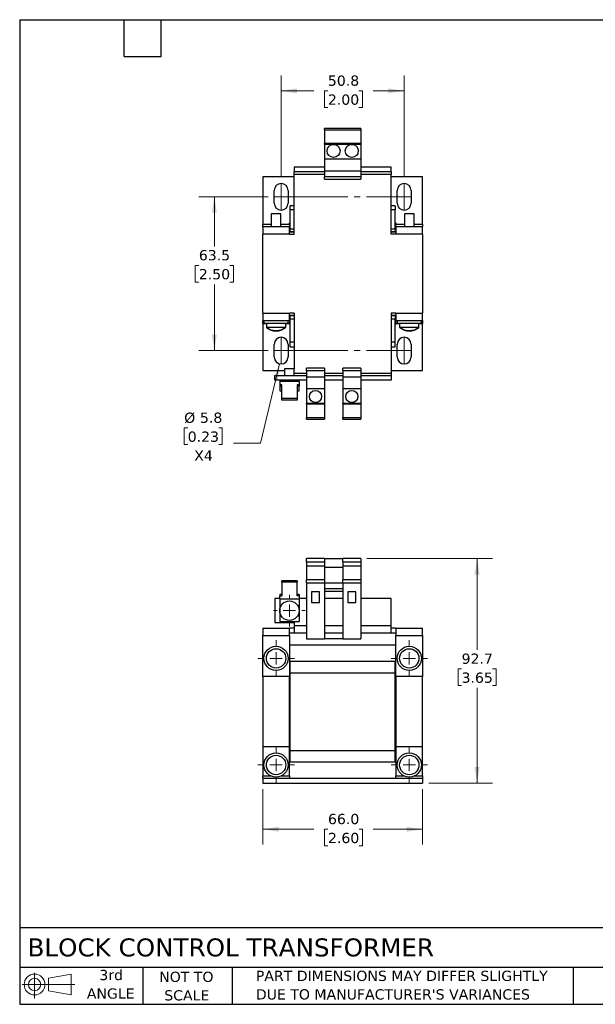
# Model space of a CAD drawing. Header units: millimetres. Extents: x 13 to 546, y 13 to 419.
# Tile 1 of 2: x 13 to 250, y 13 to 419. Entities that reach past the tile are written whole.
import ezdxf

# ---------------------------------------------------------------- set-up
doc = ezdxf.new("R2010")
doc.units = ezdxf.units.MM
doc.header["$LTSCALE"] = 2
doc.linetypes.add('SLD-Center', pattern=[19.05, 15.24, -1.27, 1.27, -1.27])
doc.linetypes.add('SLD-Solid', pattern=[0])
doc.layers.add('TEXT', color=140, linetype='SLD-Solid', lineweight=25)
doc.styles.add('SLDTEXTSTYLE0', font='VERDANA.TTF')
doc.dimstyles.new('SLDDIMSTYLE0', dxfattribs={"dimtxt": 4.316016, "dimasz": 6.604, "dimexe": 0, "dimexo": 0.0625, "dimgap": 1.079004, "dimtad": 0, "dimtih": 1, "dimtoh": 1, "dimrnd": 1e-09, "dimzin": 4, "dimdsep": 46, "dimtxsty": 'SLDTEXTSTYLE0', "dimsah": 1, "dimcen": 0.09, "dimadec": 0, "dimazin": 1, "dimtfac": 1, "dimtofl": 0, "dimtmove": 0, "dimatfit": 3, "dimfxl": 0, "dimfrac": 2, "dimtolj": 1, "dimtzin": 12, "dimarcsym": 0})
doc.dimstyles.new('SLDDIMSTYLE1', dxfattribs={"dimtxt": 4.316016, "dimasz": 6.604, "dimexe": 0, "dimexo": 0.0625, "dimgap": 1.079004, "dimtad": 0, "dimtih": 1, "dimtoh": 1, "dimrnd": 1e-09, "dimzin": 12, "dimdsep": 46, "dimtxsty": 'SLDTEXTSTYLE0', "dimsah": 1, "dimcen": 0.09, "dimadec": 0, "dimazin": 3, "dimtfac": 1, "dimtofl": 0, "dimtmove": 0, "dimatfit": 3, "dimfxl": 0, "dimfrac": 2, "dimtolj": 1, "dimtzin": 12, "dimarcsym": 0})
doc.dimstyles.new('SLDDIMSTYLE3', dxfattribs={"dimtxt": 4.316016, "dimasz": 6.604, "dimexe": 0, "dimexo": 0.0625, "dimgap": 1.079004, "dimtad": 0, "dimtih": 1, "dimtoh": 1, "dimrnd": 1e-09, "dimzin": 12, "dimdsep": 46, "dimtxsty": 'SLDTEXTSTYLE0', "dimsah": 1, "dimcen": 0, "dimadec": 0, "dimazin": 3, "dimtfac": 1, "dimtofl": 0, "dimtmove": 0, "dimatfit": 3, "dimfxl": 0, "dimfrac": 2, "dimtolj": 1, "dimtzin": 12, "dimarcsym": 0})

# ---------------------------------------------------------------- blocks, each defined once
blk = doc.blocks.new('Block11')
at = {"color": 7, "linetype": 'SLD-Solid', "lineweight": 18}
for p, q in [((5.18, 10.62), (5.18, 0)), ((10.96, 8.33), (20.35, 10.06)), ((10.96, 3.19), (10.96, 8.33)), ((20.35, 10.06), (20.35, 1.46)), ((0, 5.76), (21.75, 5.76)), ((10.96, 3.19), (20.35, 1.46))]:
    blk.add_line(p, q, dxfattribs=at)
for radius in [4.3, 2.57]:
    blk.add_circle((5.18, 5.76), radius, dxfattribs=at)
blk = doc.blocks.new('Block12')
at = {"color": 7, "linetype": 'Continuous'}
blk.add_blockref('Block11', (0, 0), dxfattribs=at)
blk = doc.blocks.new('_D')
at = {"color": 7, "linetype": 'SLD-Solid', "lineweight": 0}
for p, q in [((113.11, 101.44), (113.11, 78.6)), ((179.11, 101.44), (179.11, 78.6)), ((113.11, 84.95), (134.19, 84.95)), ((140.04, 84.95), (138.59, 84.95)), ((138.59, 84.95), (138.59, 78.09)), ((152.87, 84.95), (154.32, 84.95)), ((154.32, 84.95), (154.32, 78.09)), ((179.11, 84.95), (158.72, 84.95)), ((138.59, 78.09), (140.04, 78.09)), ((154.32, 78.09), (152.87, 78.09))]:
    blk.add_line(p, q, dxfattribs=at)
at = {"color": 7, "linetype": 'SLD-Solid', "lineweight": 18}
for points in [[(113.11, 84.95), (119.71, 83.94), (119.71, 85.97)], [(179.11, 84.95), (172.5, 85.97), (172.5, 83.94)]]:
    blk.add_solid(points, dxfattribs=at)
at = {"color": 7, "linetype": 'SLD-Solid', "lineweight": 18, "char_height": 4.233, "attachment_point": 1, "style": 'SLDTEXTSTYLE0'}
for s, insert in [('66.0', (140.04, 91.3)), ('2.60', (140.04, 83.47))]:
    blk.add_mtext(s, dxfattribs=dict(at, insert=insert))
blk = doc.blocks.new('_D_1')
at = {"color": 7, "linetype": 'SLD-Solid', "lineweight": 0}
for p, q in [((156.15, 196.68), (207.99, 196.68)), ((201.64, 196.68), (201.64, 158.95)), ((195.22, 151.12), (193.78, 151.12)), ((193.78, 151.12), (193.78, 144.26)), ((208.05, 151.12), (209.5, 151.12)), ((209.5, 151.12), (209.5, 144.26)), ((193.78, 144.26), (195.22, 144.26)), ((201.64, 103.98), (201.64, 143.3)), ((209.5, 144.26), (208.05, 144.26)), ((181.65, 103.98), (207.99, 103.98))]:
    blk.add_line(p, q, dxfattribs=at)
at = {"color": 7, "linetype": 'SLD-Solid', "lineweight": 18}
for points in [[(201.64, 196.68), (200.62, 190.08), (202.65, 190.08)], [(201.64, 103.98), (202.65, 110.58), (200.62, 110.58)]]:
    blk.add_solid(points, dxfattribs=at)
at = {"color": 7, "linetype": 'SLD-Solid', "lineweight": 18, "char_height": 4.233, "attachment_point": 1, "style": 'SLDTEXTSTYLE0'}
for s, insert in [('92.7', (195.22, 157.47)), ('3.65', (195.22, 149.64))]:
    blk.add_mtext(s, dxfattribs=dict(at, insert=insert))
blk = doc.blocks.new('SW_CENTERMARKSYMBOL_0')
at = {"color": 0, "linetype": 'SLD-Solid', "lineweight": 18}
for p, q in [((0, 5.08), (0, 7.54)), ((-5.08, 0), (-7.54, 0)), ((0, 0), (-2.54, 0)), ((0, 0), (0, 2.54)), ((0, 0), (0, -2.54)), ((0, 0), (2.54, 0)), ((5.08, 0), (7.54, 0)), ((0, -5.08), (0, -7.54))]:
    blk.add_line(p, q, dxfattribs=at)
blk = doc.blocks.new('SW_CENTERMARKSYMBOL_1')
at = {"color": 0, "linetype": 'SLD-Solid', "lineweight": 18}
for p, q in [((0, 5.08), (0, 7.54)), ((-5.08, 0), (-7.54, 0)), ((0, 0), (-2.54, 0)), ((0, 0), (0, 2.54)), ((0, 0), (0, -2.54)), ((0, 0), (2.54, 0)), ((5.08, 0), (7.54, 0)), ((0, -5.08), (0, -7.54))]:
    blk.add_line(p, q, dxfattribs=at)
blk = doc.blocks.new('SW_CENTERMARKSYMBOL_2')
at = {"color": 0, "linetype": 'SLD-Solid', "lineweight": 18}
for p, q in [((0, 5.08), (0, 7.54)), ((-5.08, 0), (-7.54, 0)), ((0, 0), (-2.54, 0)), ((0, 0), (0, 2.54)), ((0, 0), (0, -2.54)), ((0, 0), (2.54, 0)), ((5.08, 0), (7.54, 0)), ((0, -5.08), (0, -7.54))]:
    blk.add_line(p, q, dxfattribs=at)
blk = doc.blocks.new('SW_CENTERMARKSYMBOL_3')
at = {"color": 0, "linetype": 'SLD-Solid', "lineweight": 18}
for p, q in [((0, 5.08), (0, 7.54)), ((-5.08, 0), (-7.54, 0)), ((0, 0), (-2.54, 0)), ((0, 0), (0, 2.54)), ((0, 0), (0, -2.54)), ((0, 0), (2.54, 0)), ((5.08, 0), (7.54, 0)), ((0, -5.08), (0, -7.54))]:
    blk.add_line(p, q, dxfattribs=at)
blk = doc.blocks.new('SW_CENTERMARKSYMBOL_4')
at = {"color": 0, "linetype": 'SLD-Solid', "lineweight": 18}
for p, q in [((0, 5.08), (0, 6.54)), ((-5.08, 0), (-6.54, 0)), ((0, 0), (-2.54, 0)), ((0, 0), (0, 2.54)), ((0, 0), (0, -2.54)), ((0, 0), (2.54, 0)), ((5.08, 0), (6.54, 0)), ((0, -5.08), (0, -6.54))]:
    blk.add_line(p, q, dxfattribs=at)
blk = doc.blocks.new('_D_6')
at = {"color": 7, "linetype": 'SLD-Solid', "lineweight": 0}
for p, q in [((120.71, 354.04), (120.71, 396.08)), ((171.51, 354.04), (171.51, 396.08)), ((120.71, 389.73), (134.15, 389.73)), ((140, 389.73), (138.55, 389.73)), ((138.55, 389.73), (138.55, 382.87)), ((152.82, 389.73), (154.27, 389.73)), ((154.27, 389.73), (154.27, 382.87)), ((171.51, 389.73), (158.67, 389.73)), ((138.55, 382.87), (140, 382.87)), ((154.27, 382.87), (152.82, 382.87))]:
    blk.add_line(p, q, dxfattribs=at)
at = {"color": 7, "linetype": 'SLD-Solid', "lineweight": 18}
for points in [[(120.71, 389.73), (127.31, 388.71), (127.31, 390.74)], [(171.51, 389.73), (164.9, 390.74), (164.9, 388.71)]]:
    blk.add_solid(points, dxfattribs=at)
at = {"color": 7, "linetype": 'SLD-Solid', "lineweight": 18, "char_height": 4.233, "attachment_point": 1, "style": 'SLDTEXTSTYLE0'}
for s, insert in [('50.8', (140, 396.07)), ('2.00', (140, 388.24))]:
    blk.add_mtext(s, dxfattribs=dict(at, insert=insert))
blk = doc.blocks.new('_D_7')
at = {"color": 7, "linetype": 'SLD-Solid', "lineweight": 0}
for p, q in [((115.27, 346), (86.76, 346)), ((93.11, 346), (93.11, 325.5)), ((86.7, 317.67), (85.25, 317.67)), ((85.25, 317.67), (85.25, 310.81)), ((99.52, 317.67), (100.97, 317.67)), ((100.97, 317.67), (100.97, 310.81)), ((85.25, 310.81), (86.7, 310.81)), ((93.11, 282.5), (93.11, 309.85)), ((100.97, 310.81), (99.52, 310.81)), ((115.27, 282.5), (86.76, 282.5))]:
    blk.add_line(p, q, dxfattribs=at)
at = {"color": 7, "linetype": 'SLD-Solid', "lineweight": 18}
for points in [[(93.11, 346), (92.09, 339.4), (94.12, 339.4)], [(93.11, 282.5), (94.12, 289.11), (92.09, 289.11)]]:
    blk.add_solid(points, dxfattribs=at)
at = {"color": 7, "linetype": 'SLD-Solid', "lineweight": 18, "char_height": 4.233, "attachment_point": 1, "style": 'SLDTEXTSTYLE0'}
for s, insert in [('63.5', (86.7, 324.02)), ('2.50', (86.7, 316.19))]:
    blk.add_mtext(s, dxfattribs=dict(at, insert=insert))
blk = doc.blocks.new('_D_8')
at = {"color": 7, "linetype": 'SLD-Solid', "lineweight": 0}
for p, q in [((120.03, 277.08), (112.11, 244.33)), ((82.1, 250.6), (80.65, 250.6)), ((80.65, 250.6), (80.65, 243.74)), ((94.93, 250.6), (96.38, 250.6)), ((96.38, 250.6), (96.38, 243.74)), ((112.11, 244.33), (101, 244.33)), ((80.65, 243.74), (82.1, 243.74)), ((96.38, 243.74), (94.93, 243.74))]:
    blk.add_line(p, q, dxfattribs=at)
at = {"color": 7, "linetype": 'SLD-Solid', "lineweight": 18}
blk.add_solid([(120.03, 277.08), (117.49, 270.9), (119.46, 270.43)], dxfattribs=at)
at = {"color": 7, "linetype": 'SLD-Solid', "lineweight": 18, "char_height": 4.233, "attachment_point": 1, "style": 'SLDTEXTSTYLE0'}
for s, insert in [('%%c', (80.64, 256.94)), ('5.8', (87.16, 256.94)), ('0.23', (82.1, 249.12)), ('X4', (84.79, 241.29))]:
    blk.add_mtext(s, dxfattribs=dict(at, insert=insert))

msp = doc.modelspace()

# ---------------------------------------------------------------- linework, layer by layer
for p, q in [((153.609, 374.252), (138.609, 374.252)), ((138.609, 373.648), (138.609, 374.252)), ((153.609, 374.252), (153.609, 373.648)), ((138.609, 373.648), (153.609, 373.648)), ((138.609, 373.648), (138.609, 368.002)), ((153.609, 373.648), (153.609, 368.002)), ((153.609, 368.002), (138.609, 368.002)), ((138.609, 367.773), (138.609, 368.002)), ((138.609, 367.773), (153.609, 367.773)), ((138.609, 367.773), (138.609, 361.602)), ((153.609, 368.002), (153.609, 367.773)), ((153.609, 367.773), (153.609, 361.602)), ((126.109, 358.252), (126.109, 356.252)), ((138.609, 358.252), (126.109, 358.252)), ((138.609, 361.602), (153.609, 361.602)), ((138.609, 361.602), (138.609, 356.752)), ((153.609, 361.602), (153.609, 356.752)), ((166.109, 358.252), (153.609, 358.252)), ((166.109, 356.252), (166.109, 358.252)), ((126.109, 354.252), (113.109, 354.252)), ((113.109, 354.252), (113.109, 334.752)), ((138.609, 356.252), (126.109, 356.252)), ((126.109, 355.252), (126.109, 356.252)), ((138.609, 355.252), (126.109, 355.252)), ((126.109, 330.602), (126.109, 355.252)), ((138.609, 356.752), (153.609, 356.752)), ((138.609, 356.752), (138.609, 354.252)), ((153.609, 354.252), (138.609, 354.252)), ((138.609, 353.269), (138.609, 354.252)), ((153.609, 356.752), (153.609, 354.252)), ((166.109, 356.252), (153.609, 356.252)), ((166.109, 355.252), (153.609, 355.252)), ((153.609, 354.252), (153.609, 353.269)), ((166.109, 356.252), (166.109, 355.252)), ((166.109, 330.602), (166.109, 355.252)), ((179.109, 354.252), (166.109, 354.252)), ((179.109, 334.752), (179.109, 354.252)), ((138.609, 353.269), (153.609, 353.269)), ((117.809, 343.402), (117.809, 348.602)), ((123.609, 348.602), (123.609, 343.402)), ((168.609, 343.402), (168.609, 348.602)), ((174.409, 348.602), (174.409, 343.402)), ((126.109, 342.252), (124.484, 342.252)), ((124.484, 340.752), (124.484, 342.252)), ((167.734, 342.252), (166.109, 342.252)), ((167.734, 342.252), (167.734, 340.752)), ((116.609, 338.902), (116.609, 333.602)), ((120.609, 338.902), (116.609, 338.902)), ((120.609, 333.602), (120.609, 338.902)), ((124.484, 340.752), (126.109, 340.752)), ((124.484, 332.827), (124.484, 340.752)), ((166.109, 340.752), (167.734, 340.752)), ((167.734, 332.827), (167.734, 340.752)), ((171.609, 338.902), (171.609, 333.602)), ((175.609, 338.902), (171.609, 338.902)), ((175.609, 333.602), (175.609, 338.902)), ((113.109, 333.752), (113.109, 334.752)), ((113.109, 334.752), (116.609, 334.752)), ((113.109, 333.752), (116.609, 333.752)), ((113.109, 333.602), (113.109, 333.752)), ((124.109, 333.602), (113.109, 333.602)), ((113.109, 333.602), (113.109, 330.602)), ((120.609, 334.752), (124.109, 334.752)), ((120.609, 333.752), (124.109, 333.752)), ((124.109, 335.252), (124.484, 335.252)), ((124.109, 334.752), (124.109, 335.252)), ((124.109, 334.752), (124.109, 333.752)), ((124.109, 333.602), (124.109, 333.752)), ((124.109, 330.602), (124.109, 333.602)), ((167.734, 335.252), (168.109, 335.252)), ((168.109, 335.252), (168.109, 334.752)), ((168.109, 333.752), (168.109, 334.752)), ((168.109, 334.752), (171.609, 334.752)), ((168.109, 333.602), (168.109, 333.752)), ((168.109, 333.752), (171.609, 333.752)), ((179.109, 333.602), (168.109, 333.602)), ((168.109, 333.602), (168.109, 330.602)), ((175.609, 334.752), (179.109, 334.752)), ((175.609, 333.752), (179.109, 333.752)), ((179.109, 334.752), (179.109, 333.752)), ((179.109, 333.602), (179.109, 333.752)), ((179.109, 330.602), (179.109, 333.602)), ((113.109, 297.902), (113.109, 330.602)), ((124.109, 330.602), (113.109, 330.602)), ((126.109, 331.502), (124.109, 331.502)), ((124.109, 330.602), (126.109, 330.602)), ((124.484, 332.827), (126.109, 332.827)), ((124.484, 331.602), (124.484, 332.827)), ((124.484, 331.602), (126.109, 331.602)), ((124.484, 331.502), (124.484, 331.602)), ((166.109, 332.827), (167.734, 332.827)), ((166.109, 331.602), (167.734, 331.602)), ((168.109, 331.502), (166.109, 331.502)), ((168.109, 330.602), (166.109, 330.602)), ((167.734, 332.827), (167.734, 331.602)), ((167.734, 331.602), (167.734, 331.502)), ((179.109, 330.602), (168.109, 330.602)), ((179.109, 330.602), (179.109, 297.902)), ((113.109, 297.902), (124.109, 297.902)), ((113.109, 297.902), (113.109, 294.902)), ((126.109, 297.902), (124.109, 297.902)), ((124.109, 294.902), (124.109, 297.902)), ((126.109, 297.002), (124.109, 297.002)), ((124.484, 296.902), (124.484, 297.002)), ((126.109, 296.902), (124.484, 296.902)), ((124.484, 295.677), (124.484, 296.902)), ((126.109, 297.902), (126.109, 274.952)), ((168.109, 297.902), (166.109, 297.902)), ((166.109, 297.902), (166.109, 273.252)), ((168.109, 297.002), (166.109, 297.002)), ((167.734, 296.902), (166.109, 296.902)), ((167.734, 297.002), (167.734, 296.902)), ((167.734, 296.902), (167.734, 295.677)), ((168.109, 297.902), (179.109, 297.902)), ((168.109, 297.902), (168.109, 294.902)), ((179.109, 294.902), (179.109, 297.902)), ((113.109, 294.902), (124.109, 294.902)), ((113.109, 294.902), (113.109, 294.752)), ((113.609, 294.752), (113.109, 294.752)), ((113.109, 293.752), (113.109, 294.752)), ((113.109, 293.752), (113.109, 274.252)), ((113.609, 293.752), (113.109, 293.752)), ((113.609, 294.902), (113.609, 293.902)), ((113.609, 293.902), (113.609, 293.752)), ((113.609, 293.902), (123.609, 293.902)), ((113.609, 293.752), (114.609, 293.752)), ((114.609, 293.902), (114.609, 292.179)), ((122.609, 292.179), (122.609, 293.902)), ((122.609, 293.752), (123.609, 293.752)), ((123.609, 293.902), (123.609, 294.902)), ((124.109, 294.752), (123.609, 294.752)), ((123.609, 293.752), (123.609, 293.902)), ((124.109, 293.752), (123.609, 293.752)), ((124.109, 294.902), (124.109, 294.752)), ((124.109, 294.752), (124.109, 293.752)), ((124.109, 293.252), (124.109, 293.752)), ((124.484, 293.252), (124.109, 293.252)), ((124.484, 295.677), (126.109, 295.677)), ((124.484, 286.052), (124.484, 295.677)), ((166.109, 295.677), (167.734, 295.677)), ((167.734, 286.052), (167.734, 295.677)), ((168.109, 293.252), (167.734, 293.252)), ((168.109, 294.902), (179.109, 294.902)), ((168.109, 294.902), (168.109, 294.752)), ((168.609, 294.752), (168.109, 294.752)), ((168.109, 293.752), (168.109, 294.752)), ((168.109, 293.752), (168.109, 293.252)), ((168.609, 293.752), (168.109, 293.752)), ((168.609, 294.902), (168.609, 293.902)), ((168.609, 293.902), (168.609, 293.752)), ((168.609, 293.902), (178.609, 293.902)), ((168.609, 293.752), (169.609, 293.752)), ((169.609, 293.902), (169.609, 292.179)), ((177.609, 292.179), (177.609, 293.902)), ((177.609, 293.752), (178.609, 293.752)), ((178.609, 293.902), (178.609, 294.902)), ((179.109, 294.752), (178.609, 294.752)), ((178.609, 293.752), (178.609, 293.902)), ((179.109, 293.752), (178.609, 293.752)), ((179.109, 294.902), (179.109, 294.752)), ((179.109, 294.752), (179.109, 293.752)), ((179.109, 274.252), (179.109, 293.752)), ((114.609, 292.179), (114.609, 292.029)), ((114.609, 292.179), (122.609, 292.179)), ((114.609, 292.029), (114.809, 292.029)), ((122.409, 292.029), (122.609, 292.029)), ((122.609, 292.029), (122.609, 292.179)), ((169.609, 292.179), (169.609, 292.029)), ((169.609, 292.179), (177.609, 292.179)), ((169.609, 292.029), (169.809, 292.029)), ((177.409, 292.029), (177.609, 292.029)), ((177.609, 292.029), (177.609, 292.179)), ((117.809, 279.902), (117.809, 285.102)), ((123.609, 285.102), (123.609, 279.902)), ((126.109, 286.052), (124.484, 286.052)), ((124.484, 284.052), (124.484, 286.052)), ((167.734, 286.052), (166.109, 286.052)), ((167.734, 284.052), (167.734, 286.052)), ((168.609, 279.902), (168.609, 285.102)), ((174.409, 285.102), (174.409, 279.902)), ((124.484, 284.052), (126.109, 284.052)), ((166.109, 284.052), (167.734, 284.052)), ((113.109, 274.252), (122.109, 274.252)), ((122.109, 274.952), (122.109, 272.252)), ((124.109, 274.952), (122.109, 274.952)), ((126.109, 274.952), (124.109, 274.952)), ((126.109, 272.252), (126.109, 274.952)), ((126.109, 273.252), (131.109, 273.252)), ((138.609, 275.235), (131.109, 275.235)), ((131.109, 274.252), (131.109, 275.235)), ((131.109, 274.252), (138.609, 274.252)), ((131.109, 274.252), (131.109, 271.752)), ((138.609, 275.235), (138.609, 274.252)), ((138.609, 274.252), (138.609, 271.752)), ((138.609, 273.252), (146.109, 273.252)), ((153.609, 275.235), (146.109, 275.235)), ((146.109, 274.252), (146.109, 275.235)), ((146.109, 274.252), (153.609, 274.252)), ((146.109, 274.252), (146.109, 271.752)), ((153.609, 275.235), (153.609, 274.252)), ((153.609, 274.252), (153.609, 271.752)), ((153.609, 273.252), (166.109, 273.252)), ((166.109, 274.252), (179.109, 274.252)), ((166.109, 273.252), (166.109, 272.252)), ((118.109, 270.252), (118.109, 272.252)), ((118.109, 272.252), (131.109, 272.252)), ((131.109, 270.252), (118.109, 270.252)), ((120.109, 270.252), (120.109, 269.752)), ((120.109, 269.752), (120.109, 268.338)), ((128.109, 269.752), (120.109, 269.752)), ((120.959, 268.338), (120.109, 268.338)), ((120.109, 268.338), (120.109, 267.772)), ((120.959, 262.681), (120.959, 268.338)), ((128.109, 268.338), (127.259, 268.338)), ((127.259, 268.338), (127.259, 262.681)), ((128.109, 269.752), (128.109, 270.252)), ((128.109, 269.752), (128.109, 268.338)), ((128.109, 268.338), (128.109, 267.772)), ((131.109, 271.752), (138.609, 271.752)), ((131.109, 271.752), (131.109, 266.902)), ((138.609, 272.252), (146.109, 272.252)), ((138.609, 271.752), (138.609, 266.902)), ((146.109, 270.252), (138.609, 270.252)), ((146.109, 271.752), (153.609, 271.752)), ((146.109, 271.752), (146.109, 266.902)), ((153.609, 272.252), (166.109, 272.252)), ((153.609, 271.752), (153.609, 266.902)), ((166.109, 270.252), (153.609, 270.252)), ((166.109, 272.252), (166.109, 270.252)), ((120.109, 267.772), (120.109, 265.852)), ((120.109, 267.772), (120.959, 267.772)), ((120.109, 265.852), (120.959, 265.852)), ((128.109, 267.772), (127.259, 267.772)), ((127.259, 265.852), (128.109, 265.852)), ((128.109, 265.852), (128.109, 267.772)), ((131.109, 266.902), (138.609, 266.902)), ((131.109, 266.902), (131.109, 260.732)), ((138.609, 266.902), (138.609, 260.732)), ((146.109, 266.902), (153.609, 266.902)), ((146.109, 266.902), (146.109, 260.732)), ((153.609, 266.902), (153.609, 260.732)), ((127.259, 262.681), (120.959, 262.681)), ((120.959, 262.116), (120.959, 262.681)), ((127.259, 262.116), (120.959, 262.116)), ((127.259, 262.681), (127.259, 262.116)), ((138.609, 260.732), (131.109, 260.732)), ((131.109, 260.502), (131.109, 260.732)), ((131.109, 260.502), (138.609, 260.502)), ((131.109, 260.502), (131.109, 254.856)), ((138.609, 260.732), (138.609, 260.502)), ((138.609, 260.502), (138.609, 254.856)), ((153.609, 260.732), (146.109, 260.732)), ((146.109, 260.502), (146.109, 260.732)), ((146.109, 260.502), (153.609, 260.502)), ((146.109, 260.502), (146.109, 254.856)), ((153.609, 260.732), (153.609, 260.502)), ((153.609, 260.502), (153.609, 254.856)), ((131.109, 254.856), (138.609, 254.856)), ((131.109, 254.252), (131.109, 254.856)), ((131.109, 254.252), (138.609, 254.252)), ((138.609, 254.856), (138.609, 254.252)), ((146.109, 254.856), (153.609, 254.856)), ((146.109, 254.252), (146.109, 254.856)), ((146.109, 254.252), (153.609, 254.252)), ((153.609, 254.856), (153.609, 254.252)), ((138.609, 196.682), (131.109, 196.682)), ((131.109, 195.382), (131.109, 196.682)), ((131.109, 195.382), (138.609, 195.382)), ((131.109, 195.382), (131.109, 193.528)), ((138.609, 196.682), (138.609, 195.382)), ((138.609, 196.682), (146.109, 196.682)), ((138.609, 195.382), (138.609, 193.528)), ((153.609, 196.682), (146.109, 196.682)), ((146.109, 195.382), (146.109, 196.682)), ((146.109, 195.382), (153.609, 195.382)), ((146.109, 195.382), (146.109, 193.528)), ((153.609, 196.682), (153.609, 195.382)), ((153.609, 195.382), (153.609, 193.528)), ((138.609, 193.528), (131.109, 193.528)), ((131.109, 193.528), (131.109, 187.868)), ((138.609, 193.528), (138.609, 187.868)), ((138.609, 193.182), (146.109, 193.182)), ((153.609, 193.528), (146.109, 193.528)), ((146.109, 193.528), (146.109, 187.868)), ((153.609, 193.528), (153.609, 187.868)), ((127.259, 187.503), (120.959, 187.503)), ((120.959, 186.937), (120.959, 187.503)), ((127.259, 187.503), (127.259, 186.937)), ((138.609, 187.868), (131.109, 187.868)), ((131.109, 186.668), (131.109, 187.868)), ((138.609, 187.868), (138.609, 186.668)), ((153.609, 187.868), (146.109, 187.868)), ((146.109, 186.668), (146.109, 187.868)), ((153.609, 187.868), (153.609, 186.668)), ((127.259, 186.937), (120.959, 186.937)), ((120.959, 186.937), (120.959, 181.28)), ((127.259, 181.28), (127.259, 186.937)), ((131.109, 186.668), (131.109, 163.568)), ((131.109, 186.668), (138.609, 186.668)), ((136.509, 182.982), (133.209, 182.982)), ((133.209, 182.982), (133.209, 178.482)), ((136.509, 178.482), (136.509, 182.982)), ((138.609, 186.668), (138.609, 163.568)), ((138.609, 186.627), (146.109, 186.627)), ((146.109, 184.182), (138.609, 184.182)), ((138.609, 183.199), (146.109, 183.199)), ((146.109, 186.668), (146.109, 163.568)), ((146.109, 186.668), (153.609, 186.668)), ((151.509, 182.982), (148.209, 182.982)), ((148.209, 182.982), (148.209, 178.482)), ((151.509, 178.482), (151.509, 182.982)), ((153.609, 186.668), (153.609, 163.568)), ((118.109, 180.182), (118.109, 170.282)), ((120.109, 180.182), (118.109, 180.182)), ((120.109, 181.846), (120.109, 181.28)), ((120.959, 181.846), (120.109, 181.846)), ((120.109, 180.101), (120.109, 181.28)), ((120.109, 181.28), (120.959, 181.28)), ((120.109, 180.101), (128.109, 180.101)), ((120.109, 180.101), (120.109, 175.182)), ((128.109, 181.846), (127.259, 181.846)), ((128.109, 181.28), (127.259, 181.28)), ((128.109, 181.846), (128.109, 181.28)), ((128.109, 181.28), (128.109, 180.101)), ((131.109, 180.182), (128.109, 180.182)), ((128.109, 180.101), (128.109, 175.182)), ((146.109, 180.182), (138.609, 180.182)), ((166.109, 180.182), (153.609, 180.182)), ((166.109, 168.982), (166.109, 180.182)), ((120.109, 175.182), (120.109, 170.682)), ((128.109, 175.182), (128.109, 170.682)), ((133.209, 178.482), (136.509, 178.482)), ((148.209, 178.482), (151.509, 178.482)), ((113.109, 167.982), (113.109, 164.982)), ((113.109, 167.982), (124.109, 167.982)), ((118.109, 170.282), (126.109, 170.282)), ((120.109, 170.682), (128.109, 170.682)), ((124.109, 164.982), (124.109, 167.982)), ((126.109, 167.982), (124.109, 167.982)), ((126.109, 170.282), (126.109, 168.982)), ((131.109, 168.982), (126.109, 168.982)), ((126.109, 168.982), (126.109, 165.982)), ((146.109, 168.982), (138.609, 168.982)), ((166.109, 168.982), (153.609, 168.982)), ((166.109, 165.982), (166.109, 168.982)), ((168.109, 167.982), (166.109, 167.982)), ((168.109, 167.982), (168.109, 164.982)), ((168.109, 167.982), (179.109, 167.982)), ((179.109, 164.982), (179.109, 167.982)), ((113.109, 164.982), (124.109, 164.982)), ((113.109, 147.982), (113.109, 164.982)), ((124.109, 165.982), (126.109, 165.982)), ((124.109, 164.982), (124.109, 147.982)), ((126.109, 165.982), (131.109, 165.982)), ((131.109, 163.568), (138.609, 163.568)), ((138.609, 165.982), (146.109, 165.982)), ((146.109, 163.568), (138.609, 163.568)), ((146.109, 163.568), (153.609, 163.568)), ((153.609, 165.982), (166.109, 165.982)), ((166.109, 165.982), (168.109, 165.982)), ((168.109, 164.982), (179.109, 164.982)), ((168.109, 147.982), (168.109, 164.982)), ((179.109, 164.982), (179.109, 147.982)), ((168.109, 160.982), (124.109, 160.982)), ((124.484, 154.381), (167.734, 154.381)), ((124.484, 149.581), (124.484, 154.381)), ((167.734, 149.581), (167.734, 154.381)), ((124.109, 147.982), (113.109, 147.982)), ((113.109, 147.982), (113.109, 118.981)), ((124.109, 149.981), (124.484, 149.981)), ((124.109, 118.981), (124.109, 147.982)), ((124.484, 117.381), (124.484, 149.581)), ((124.484, 149.581), (167.734, 149.581)), ((167.734, 149.981), (168.109, 149.981)), ((167.734, 117.381), (167.734, 149.581)), ((179.109, 147.982), (168.109, 147.982)), ((168.109, 147.982), (168.109, 118.981)), ((179.109, 118.981), (179.109, 147.982)), ((124.109, 118.981), (113.109, 118.981)), ((113.109, 118.981), (113.109, 106.981)), ((124.109, 106.981), (124.109, 118.981)), ((179.109, 118.981), (168.109, 118.981)), ((168.109, 118.981), (168.109, 106.981)), ((179.109, 106.981), (179.109, 118.981)), ((124.484, 116.981), (124.109, 116.981)), ((167.734, 117.381), (124.484, 117.381)), ((124.484, 112.581), (124.484, 117.381)), ((167.734, 112.581), (167.734, 117.381)), ((168.109, 116.981), (167.734, 116.981)), ((167.734, 112.581), (124.484, 112.581)), ((113.109, 106.981), (116.429, 106.981)), ((113.109, 105.981), (113.109, 106.981)), ((113.109, 105.981), (113.109, 103.981)), ((113.109, 105.981), (179.109, 105.981)), ((120.788, 106.981), (124.109, 106.981)), ((124.109, 106.981), (124.109, 105.981)), ((168.109, 106.981), (171.429, 106.981)), ((168.109, 105.981), (168.109, 106.981)), ((175.788, 106.981), (179.109, 106.981)), ((179.109, 106.981), (179.109, 105.981)), ((179.109, 105.981), (179.109, 103.981)), ((113.109, 103.981), (179.109, 103.981))]:
    msp.add_line(p, q)
at = {"color": 7, "linetype": 'SLD-Center', "lineweight": 18}
for p, q in [((120.709, 351.502), (120.709, 340.502)), ((171.509, 351.502), (171.509, 340.502)), ((117.809, 346.002), (174.409, 346.002)), ((120.709, 288.002), (120.709, 277.002)), ((171.509, 288.002), (171.509, 277.002)), ((117.809, 282.502), (174.409, 282.502))]:
    msp.add_line(p, q, dxfattribs=at)
for centre, radius in [((142.359, 364.952), 2.7), ((149.859, 364.952), 2.7), ((134.859, 263.552), 2.5), ((149.859, 263.552), 2.5), ((124.109, 175.182), 4), ((118.609, 155.482), 5), ((118.609, 155.482), 4), ((173.609, 155.482), 5), ((173.609, 155.482), 4), ((118.609, 111.481), 5), ((118.609, 111.481), 4), ((173.609, 111.481), 5), ((173.609, 111.481), 4)]:
    msp.add_circle(centre, radius)
for centre, radius, start, end in [((120.709, 348.602), 2.9, 0, 180), ((171.509, 348.602), 2.9, 0, 180), ((120.709, 343.402), 2.9, 180, 0), ((171.509, 343.402), 2.9, 180, 0), ((118.609, 297.302), 6.5, 232.02013, 270), ((118.609, 297.152), 6.5, 232.02013, 270), ((118.609, 297.302), 6.5, 270, 307.97987), ((118.609, 297.152), 6.5, 270, 307.97987), ((173.609, 297.302), 6.5, 232.02013, 270), ((173.609, 297.152), 6.5, 232.02013, 270), ((173.609, 297.302), 6.5, 270, 307.97987), ((173.609, 297.152), 6.5, 270, 307.97987), ((120.709, 285.102), 2.9, 0, 180), ((171.509, 285.102), 2.9, 0, 180), ((120.709, 279.902), 2.9, 180, 0), ((171.509, 279.902), 2.9, 180, 0)]:
    msp.add_arc(centre, radius, start, end)
at = {"layer": 'TEXT'}
for p, q in [((12.7, 419.1), (546.1, 419.1)), ((12.7, 419.1), (12.7, 12.7)), ((55.88, 403.86), (55.88, 419.1)), ((71.12, 403.86), (71.12, 419.1)), ((55.88, 403.86), (71.12, 403.86)), ((546.1, 44.252), (12.7, 44.252)), ((546.1, 27.94), (12.7, 27.94)), ((63.5, 27.94), (63.5, 12.7)), ((100.423, 27.94), (100.423, 12.7)), ((241.293, 27.94), (241.293, 12.7)), ((12.7, 12.7), (546.1, 12.7))]:
    msp.add_line(p, q, dxfattribs=at)

# ---------------------------------------------------------------- block references
at = {"color": 7, "linetype": 'Continuous', "lineweight": 0}
for name, p in [('SW_CENTERMARKSYMBOL_4', (124.109, 175.182)), ('SW_CENTERMARKSYMBOL_3', (118.609, 155.482)), ('SW_CENTERMARKSYMBOL_2', (173.609, 155.482)), ('SW_CENTERMARKSYMBOL_0', (118.609, 111.481)), ('SW_CENTERMARKSYMBOL_1', (173.609, 111.481))]:
    msp.add_blockref(name, p, dxfattribs=at)
at = {"layer": 'TEXT'}
msp.add_blockref('Block12', (13.676, 15.108), dxfattribs=at)

# ---------------------------------------------------------------- texts
at = {"layer": 'TEXT', "style": 'SLDTEXTSTYLE0'}
for s, insert, char_height, attachment_point in [('BLOCK CONTROL TRANSFORMER', (15.931, 39.889), 7.40833, 1), ('3rd', (50.493, 26.921), 4.2333, 2), ('NOT TO', (81.537, 26.172), 4.2333, 2), ('PART DIMENSIONS MAY DIFFER SLIGHTLY ', (110.239, 26.562), 4.23333, 1), ('ANGLE', (50.298, 19.276), 4.2333, 2), ('SCALE', (81.729, 18.527), 4.2333, 2), ("DUE TO MANUFACTURER'S VARIANCES", (110.239, 18.917), 4.23333, 1)]:
    msp.add_mtext(s, dxfattribs=dict(at, insert=insert, char_height=char_height, attachment_point=attachment_point))

# ---------------------------------------------------------------- dimensions: what is measured, and where the dimension line sits
at = {"color": 7, "linetype": 'SLD-Solid', "lineweight": 18}
for base, p1, p2, dimstyle, picture, middle in [((171.509, 389.727), (120.709, 351.502), (171.509, 351.502), 'SLDDIMSTYLE1', '_D_6', (146.409, 389.727)), ((179.109, 84.952), (113.109, 103.981), (179.109, 103.981), 'SLDDIMSTYLE0', '_D', (146.455, 84.952))]:
    dim = msp.add_linear_dim(base=base, p1=p1, p2=p2, dimstyle=dimstyle, dxfattribs=at)
    dim.commit()
    dim.dimension.update_dxf_attribs({"geometry": picture, "text_midpoint": middle, "dimtype": 160})
for base, p1, p2, picture, middle in [((93.108, 282.502), (117.809, 346.002), (117.809, 282.502), '_D_7', (93.108, 317.674)), ((201.637, 196.682), (179.109, 103.981), (153.609, 196.682), '_D_1', (201.637, 151.124))]:
    dim = msp.add_linear_dim(base=base, p1=p1, p2=p2, angle=90, dimstyle='SLDDIMSTYLE1', dxfattribs=at)
    dim.commit()
    dim.dimension.update_dxf_attribs({"geometry": picture, "text_midpoint": middle, "dimtype": 160})
dim = msp.add_diameter_dim_2p(p1=(121.39, 282.721), p2=(120.027, 277.083), text='<>\\PX4', dimstyle='SLDDIMSTYLE3', dxfattribs=at)
dim.commit()
dim.dimension.update_dxf_attribs({"geometry": '_D_8', "text_midpoint": (88.514, 246.562), "dimtype": 163})

doc.saveas('drawing.dxf')
